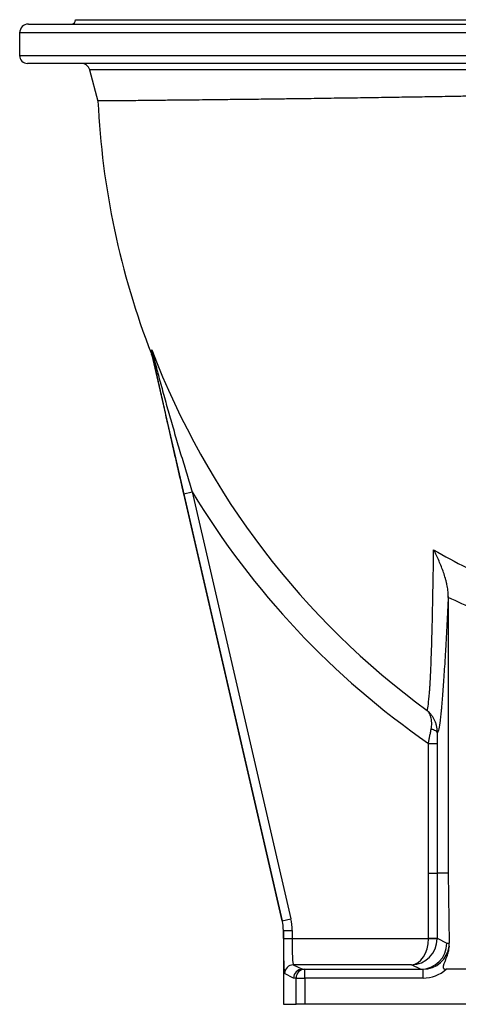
# Model space of a CAD drawing. Header units: millimetres. Extents: x 418 to 3682, y 625 to 3302.
# Tile 1 of 13: x 418 to 919, y 625 to 1750. Entities that reach past the tile are written whole.
import ezdxf

# ---------------------------------------------------------------- set-up
doc = ezdxf.new("R2010")
doc.units = ezdxf.units.MM

msp = doc.modelspace()

# ---------------------------------------------------------------- linework, layer by layer
at = {"color": 7, "linetype": 'Continuous', "lineweight": 25}
for p, q in [((427.8, 1744.9), (824.3, 1744.9)), ((481.8, 1749.9), (824.3, 1749.9)), ((824.3, 1749.9), (1166.8, 1749.9)), ((824.3, 1744.9), (1220.8, 1744.9)), ((417.8, 1734.9), (417.8, 1708.9)), ((1221.2, 1699.9), (426.8, 1699.9)), ((497.8, 1692.5), (507.3, 1656.9)), ((568.9, 1366.5), (718.1, 720.4)), ((605.5, 1208.1), (615.2, 1210.3)), ((718.1, 720.4), (605.5, 1208.1)), ((615.2, 1210.3), (727.8, 722.7)), ((907.9, 1089.8), (907.9, 775.2)), ((885.2, 922.9), (895.2, 922.9)), ((885.2, 774.9), (885.2, 922.9)), ((885.2, 774.9), (895.2, 774.9)), ((885.2, 774.9), (895.2, 774.9)), ((885.2, 700.4), (885.2, 774.9)), ((895.2, 774.9), (895.2, 700.4)), ((907.9, 774.6), (895.2, 774.9)), ((907.9, 774.6), (908.9, 694.9)), ((718.1, 720.4), (727.8, 722.7)), ((718.1, 720.4), (718.1, 720.4)), ((719.3, 709.2), (719.3, 624.9)), ((719.3, 709.2), (719.3, 709.2)), ((719.3, 700), (719.3, 709.2)), ((719.3, 709.2), (729.3, 709.2)), ((729.3, 709.2), (729.3, 700)), ((719.3, 700), (729.3, 700)), ((729.3, 700), (885.2, 700)), ((885.2, 700.4), (895.2, 700.4)), ((885.2, 700), (895.2, 699.9)), ((895.2, 700.4), (906.2, 694.9)), ((906.2, 694.9), (908.9, 694.9)), ((730.7, 670.1), (741, 664.9)), ((865.9, 670.1), (730.7, 670.1)), ((741, 664.9), (743.8, 664.9)), ((743.8, 654.9), (743.8, 664.9)), ((743.8, 664.9), (879, 664.9)), ((876.2, 664.9), (865.9, 670.1)), ((879, 654.9), (879, 664.9)), ((933.2, 664.9), (905.4, 664.9)), ((731, 654.9), (720.7, 660.1)), ((733.8, 654.9), (731, 654.9)), ((733.8, 654.9), (743.8, 654.9)), ((733.8, 624.9), (733.8, 654.9)), ((743.8, 654.9), (743.8, 624.9)), ((879, 654.9), (743.8, 654.9)), ((719.3, 624.9), (733.8, 624.9)), ((743.8, 624.9), (733.8, 624.9)), ((1119.5, 624.9), (743.8, 624.9))]:
    msp.add_line(p, q, dxfattribs=at)
at = {"color": 1, "linetype": 'Continuous', "lineweight": 25}
for p, q in [((824.3, 1734.9), (417.8, 1734.9)), ((1230.8, 1734.9), (824.3, 1734.9)), ((417.8, 1708.9), (1230.2, 1708.9)), ((1150.1, 1692.5), (497.8, 1692.5))]:
    msp.add_line(p, q, dxfattribs=at)
at = {"color": 7, "linetype": 'Continuous', "lineweight": 25, "flags": 128}
for points in [[(888.3, 939.3), (889.7, 939.1), (891, 938.7), (892.2, 938.2), (893.3, 937.7), (894.1, 937.1), (894.8, 936.5), (895.2, 935.9), (895.3, 935.2)], [(895.2, 922.9), (895.2, 902.9), (895.2, 822.9), (895.2, 774.9)], [(895.2, 774.9), (898.4, 775), (901.9, 775.1), (907.9, 775.2)]]:
    msp.add_lwpolyline(points, dxfattribs=at)
at = {"color": 7, "linetype": 'Continuous', "lineweight": 25}
for centre, radius, start, end in [((427.8, 1734.9), 10, 90, 180), ((476.8, 1749.9), 5, 270, 0), ((426.8, 1708.9), 9, 180, 270), ((488.2, 1689.9), 10, 15, 90), ((1424.3, 1699.9), 918, 182.6809, 201.1994), ((1424.3, 1699.9), 915.9, 200.9437, 233.819), ((561.1, 1368), 8.34, 13.9222, 23.5087), ((1424.3, 1699.9), 945.7, 211.1769, 235.2462), ((730.7, 660), 10, 90.054, 179.9722), ((743.8, 654.9), 10, 90.0175, 180.0175)]:
    msp.add_arc(centre, radius, start, end, dxfattribs=at)
for centre, major_axis, ratio, start_param, end_param in [((669.3, 709.2), (49.7, 5.7), 0.999136, 6.169808, 6.396562), ((669.3, 709.2), (49.7, 5.7), 0.999383, 6.169808, 6.396562), ((669.3, 709.2), (59.7, 6.8), 0.999383, 6.169808, 6.396562), ((720.7, 700), (0, 40), 0.034921, 1.570796, 3.124139), ((730.7, 700), (0, 30), 0.046561, 1.570796, 3.124139), ((865.9, 700), (0.6, 30), 0.643559, 3.17139, 4.724733), ((865.9, 700), (7, 29.2), 0.974236, 3.38295, 4.936293), ((865.2, 700.4), (-17.9, 8.9), 0.999239, 3.58797, 3.604814), ((865.2, 700.4), (26.8, -13.4), 0.999746, 0.446377, 0.463221), ((876.2, 694.9), (6.9, 29.2), 0.999319, 3.373812, 4.944), ((879, 694.9), (30, 0), 0.998985, 4.712389, 6.167004), ((878.9, 694.9), (21.9, -20.8), 0.98736, 0.648433, 0.764614), ((741, 654.9), (2.3, 9.73), 0.999319, 0.23222, 1.802407), ((761, 654.9), (22.3, -9.2), 0.171573, 2.748741, 2.74935), ((816.2, 694.9), (66.9, -27.7), 0.171573, 5.890334, 5.890943), ((879, 694.9), (-40, 0), 0.999391, 1.570796, 2.293531)]:
    msp.add_ellipse(centre, major_axis=major_axis, ratio=ratio, start_param=start_param, end_param=end_param, dxfattribs=at)
for points, knots in [([(1143.4, 1667.6), (1143.1, 1667.6), (1142.4, 1667.6), (1140.6, 1667.5), (1138, 1667.4), (1135.1, 1667.3), (1132.4, 1667.2), (1129.2, 1667.1), (1125.4, 1667), (1121, 1666.9), (1115.8, 1666.7), (1110, 1666.6), (1102.7, 1666.4), (1093.5, 1666.1), (1083.2, 1665.8), (1073.6, 1665.6), (1065, 1665.4), (1056, 1665.1), (1046.6, 1664.9), (1035.1, 1664.6), (1021.3, 1664.3), (1006.7, 1664), (993.5, 1663.7), (981.9, 1663.5), (970.2, 1663.2), (958.2, 1663), (943.9, 1662.7), (927, 1662.4), (909.6, 1662.1), (894.3, 1661.8), (881.2, 1661.6), (868.1, 1661.4), (854.9, 1661.2), (841.5, 1661), (828, 1660.8), (814.4, 1660.5), (800.8, 1660.4), (787.3, 1660.2), (774.1, 1660), (761, 1659.8), (748, 1659.6), (732.9, 1659.4), (715.8, 1659.2), (699, 1659), (684.7, 1658.8), (672.8, 1658.7), (661.3, 1658.6), (650, 1658.4), (637.2, 1658.3), (622.9, 1658.1), (609.3, 1658), (598.1, 1657.9), (588.9, 1657.8), (580.2, 1657.7), (572, 1657.6), (562.8, 1657.5), (553, 1657.4), (544.1, 1657.3), (537.2, 1657.2), (531.8, 1657.2), (526.9, 1657.1), (522.6, 1657.1), (518.1, 1657.1), (513.9, 1657), (510.7, 1657), (508.8, 1657), (507.8, 1657), (507.3, 1657), (507.4, 1657), (507.4, 1657)], [0, 0, 0, 0, 0.011018, 0.027639, 0.044304, 0.055512, 0.066721, 0.077983, 0.089246, 0.102728, 0.11621, 0.129786, 0.143362, 0.163993, 0.184708, 0.198641, 0.212159, 0.225677, 0.239289, 0.252901, 0.273588, 0.294358, 0.308329, 0.321879, 0.33543, 0.349075, 0.362721, 0.383458, 0.40428, 0.418286, 0.431787, 0.445334, 0.458905, 0.472646, 0.486412, 0.500353, 0.514319, 0.528337, 0.541892, 0.555447, 0.569097, 0.582747, 0.603493, 0.624324, 0.638336, 0.651878, 0.66542, 0.679057, 0.692694, 0.71342, 0.73423, 0.748229, 0.761758, 0.775286, 0.78891, 0.802533, 0.823239, 0.844029, 0.858013, 0.871531, 0.88505, 0.898662, 0.912275, 0.932964, 0.953738, 0.967711, 0.981223, 0.994735, 1, 1, 1, 1]), ([(568.8, 1371.3), (568.7, 1371.7), (568.7, 1372), (568.7, 1372.4), (568.7, 1372.5), (568.8, 1372.5), (568.8, 1372.5), (568.9, 1372.5), (568.9, 1372.5), (568.9, 1372.5), (568.9, 1372.5), (569, 1372.5)], [0, 0, 0, 0, 0.5, 0.5, 0.75, 0.75, 0.875, 0.875, 0.9375, 0.9375, 1, 1, 1, 1]), ([(569.2, 1370), (569.1, 1370.6), (569, 1371.1), (569, 1371.7), (568.9, 1371.9), (568.9, 1372.2), (568.9, 1372.2), (568.9, 1372.4), (568.9, 1372.4), (568.9, 1372.5), (568.9, 1372.5), (569, 1372.5)], [0, 0, 0, 0, 0.5, 0.5, 0.75, 0.75, 0.875, 0.875, 0.9375, 0.9375, 1, 1, 1, 1]), ([(569, 1372.5), (569, 1372.2), (569.1, 1371.9), (569.2, 1371.3), (569.3, 1370.9), (569.6, 1369.9), (569.8, 1369.1), (570.1, 1367.6), (570.3, 1366.8), (570.7, 1365.2), (570.9, 1364.4), (571.6, 1362), (572, 1360.3), (572.9, 1357), (573.3, 1355.4), (574.2, 1352), (574.6, 1350.3), (575.5, 1347), (576, 1345.3), (577.3, 1340.2), (578.2, 1336.8), (580.1, 1330.1), (581, 1326.7), (582.9, 1319.9), (583.8, 1316.5), (586.7, 1306.2), (588.6, 1299.4), (591.6, 1289.1), (592.6, 1285.7), (594.5, 1278.8), (595.5, 1275.4), (598.6, 1265.1), (600.6, 1258.3), (604.7, 1244.6), (606.8, 1237.7), (611, 1224), (613.1, 1217.2), (615.2, 1210.3)], [0, 0, 0, 0, 0.007812, 0.007812, 0.015625, 0.015625, 0.03125, 0.03125, 0.046875, 0.046875, 0.0625, 0.0625, 0.09375, 0.09375, 0.125, 0.125, 0.15625, 0.15625, 0.1875, 0.1875, 0.25, 0.25, 0.3125, 0.3125, 0.375, 0.375, 0.5, 0.5, 0.5625, 0.5625, 0.625, 0.625, 0.75, 0.75, 0.875, 0.875, 1, 1, 1, 1]), ([(568.5, 1367.9), (568.7, 1367.3), (568.9, 1366.9), (569.1, 1366.7), (569.1, 1366.7), (569.2, 1366.7), (569.2, 1366.8), (569.2, 1366.9), (569.2, 1366.9), (569.3, 1367.3), (569.2, 1367.8), (569.1, 1369.3), (569, 1370.2), (568.8, 1371.3)], [0, 0, 0, 0, 0.25, 0.25, 0.375, 0.375, 0.4375, 0.4375, 0.5, 0.5, 0.75, 0.75, 1, 1, 1, 1]), ([(569.2, 1370), (569.4, 1368.9), (569.5, 1367.9), (569.7, 1366.5), (569.7, 1365.9), (569.7, 1365.6), (569.7, 1365.5), (569.6, 1365.4), (569.6, 1365.4), (569.6, 1365.3), (569.5, 1365.3), (569.3, 1365.5), (569.1, 1365.9), (568.9, 1366.5)], [0, 0, 0, 0, 0.25, 0.25, 0.5, 0.5, 0.5625, 0.5625, 0.625, 0.625, 0.75, 0.75, 1, 1, 1, 1]), ([(605.5, 1208.1), (603.9, 1215), (602.3, 1221.9), (599.1, 1235.7), (597.6, 1242.6), (594.4, 1256.4), (592.9, 1263.3), (590.5, 1273.5), (589.8, 1277), (588.2, 1283.8), (587.4, 1287.3), (585.1, 1297.5), (583.6, 1304.3), (581.4, 1314.5), (580.6, 1317.8), (579.1, 1324.6), (578.4, 1327.9), (576.9, 1334.6), (576.1, 1337.9), (574.7, 1344.6), (574, 1347.9), (572.9, 1352.8), (572.5, 1354.4), (571.8, 1357.6), (571.5, 1359.2), (571, 1361.6), (570.8, 1362.4), (570.5, 1364), (570.3, 1364.8), (570, 1366.3), (569.8, 1367.1), (569.5, 1368.6), (569.4, 1369.3), (569.2, 1370)], [0, 0, 0, 0, 0.125, 0.125, 0.25, 0.25, 0.375, 0.375, 0.4375, 0.4375, 0.5, 0.5, 0.625, 0.625, 0.6875, 0.6875, 0.75, 0.75, 0.8125, 0.8125, 0.875, 0.875, 0.90625, 0.90625, 0.9375, 0.9375, 0.953125, 0.953125, 0.96875, 0.96875, 0.984375, 0.984375, 1, 1, 1, 1]), ([(883.6, 960.6), (884.2, 962.1), (884.6, 964.6), (885.5, 971.3), (886, 975.6), (886.5, 982), (886.6, 983.4), (886.8, 986.2), (886.9, 987.7), (887.1, 992.2), (887.3, 995.4), (887.8, 1005.6), (888.2, 1013.1), (888.6, 1025.4), (888.8, 1029.6), (888.9, 1035.2), (889, 1036.3), (889, 1038.5), (889.1, 1039.7), (889.2, 1043.1), (889.2, 1045.4), (889.5, 1057.2), (889.8, 1067.1), (890.2, 1087.7), (890.4, 1098.5), (890.6, 1112.4), (890.7, 1115.2), (890.8, 1120.9), (890.8, 1123.8), (890.9, 1132.4), (891, 1138.2), (891.1, 1144.1)], [0, 0, 0, 0, 0.125, 0.125, 0.25, 0.25, 0.28125, 0.28125, 0.3125, 0.3125, 0.375, 0.375, 0.5, 0.5, 0.5625, 0.5625, 0.578125, 0.578125, 0.59375, 0.59375, 0.625, 0.625, 0.75, 0.75, 0.875, 0.875, 0.90625, 0.90625, 0.9375, 0.9375, 1, 1, 1, 1]), ([(891.1, 1144.1), (903.5, 1137), (916, 1130.3), (941.5, 1117.4), (954.4, 1111.3), (967.5, 1105.4)], [0, 0, 0, 0, 0.5, 0.5, 1, 1, 1, 1]), ([(907.9, 1090.9), (907.9, 1093.2), (907.8, 1095.5), (907.2, 1100), (906.8, 1102.3), (906.1, 1105.8), (905.8, 1106.9), (905.2, 1109.2), (904.9, 1110.4), (903.9, 1113.8), (903.2, 1116), (901.7, 1120.5), (900.9, 1122.7), (899.1, 1127.1), (898.2, 1129.2), (896.3, 1133.6), (895.3, 1135.7), (893.8, 1138.9), (893.2, 1139.9), (892.5, 1141.5), (892.1, 1142.3), (891.7, 1143), (891.4, 1143.6), (891.2, 1143.8), (891.1, 1144.1)], [0, 0, 0, 0, 0.125, 0.125, 0.25, 0.25, 0.3125, 0.3125, 0.375, 0.375, 0.5, 0.5, 0.625, 0.625, 0.75, 0.75, 0.875, 0.875, 0.9375, 0.9375, 0.96875, 0.984375, 0.984375, 1, 1, 1, 1]), ([(907.9, 1090.9), (907.4, 1080.1), (906.9, 1069.6), (905.8, 1049.5), (905.3, 1039.9), (904.6, 1028.4), (904.5, 1026.1), (904.3, 1022.7), (904.2, 1021.6), (904.1, 1019.4), (904, 1018.3), (903.7, 1012.9), (903.4, 1008.7), (902.6, 996.5), (902.1, 989.1), (901.1, 975.3), (900.6, 969.1), (899.9, 962.2), (899.8, 960.8), (899.5, 958.2), (899.4, 957), (899, 953.4), (898.7, 951.2), (898, 945.3), (897.4, 942.1), (896.7, 938.6), (896.4, 937.6), (896, 936.5), (895.9, 936.1), (895.7, 935.7), (895.6, 935.6), (895.5, 935.4), (895.4, 935.3), (895.3, 935.2)], [0, 0, 0, 0, 0.125, 0.125, 0.25, 0.25, 0.28125, 0.28125, 0.296875, 0.296875, 0.3125, 0.3125, 0.375, 0.375, 0.5, 0.5, 0.625, 0.625, 0.65625, 0.65625, 0.6875, 0.6875, 0.75, 0.75, 0.875, 0.875, 0.9375, 0.9375, 0.96875, 0.96875, 0.984375, 0.984375, 1, 1, 1, 1]), ([(895.3, 935.2), (895.4, 936.5), (895.3, 937.7), (895, 940.2), (894.8, 941.5), (894.4, 943.3), (894.3, 943.9), (893.9, 945), (893.8, 945.6), (893.2, 947.4), (892.7, 948.5), (891.7, 950.6), (891.1, 951.7), (890.2, 953.2), (889.9, 953.7), (889.2, 954.6), (888.8, 955.1), (887.8, 956.5), (887, 957.4), (885.8, 958.7), (885.4, 959.1), (884.7, 959.7), (884.5, 959.9), (884.2, 960.2), (884.1, 960.2), (883.9, 960.4), (883.8, 960.5), (883.6, 960.6)], [0, 0, 0, 0, 0.125, 0.125, 0.25, 0.25, 0.3125, 0.3125, 0.375, 0.375, 0.5, 0.5, 0.625, 0.625, 0.6875, 0.6875, 0.75, 0.75, 0.875, 0.875, 0.9375, 0.9375, 0.96875, 0.96875, 0.984375, 0.984375, 1, 1, 1, 1]), ([(888.3, 939.3), (888.5, 940.5), (888.7, 941.6), (888.9, 943.8), (888.9, 944.9), (888.9, 946.5), (888.9, 947), (888.8, 948), (888.8, 948.5), (888.6, 950), (888.5, 950.9), (888.1, 952.7), (887.8, 953.6), (887.3, 954.8), (887.2, 955.2), (886.8, 956), (886.7, 956.4), (886.1, 957.5), (885.6, 958.2), (884.9, 959.1), (884.7, 959.5), (884.3, 959.9), (884.2, 960.1), (884, 960.3), (883.9, 960.3), (883.8, 960.5), (883.7, 960.6), (883.6, 960.6)], [0, 0, 0, 0, 0.125, 0.125, 0.25, 0.25, 0.3125, 0.3125, 0.375, 0.375, 0.5, 0.5, 0.625, 0.625, 0.6875, 0.6875, 0.75, 0.75, 0.875, 0.875, 0.9375, 0.9375, 0.96875, 0.96875, 0.984375, 0.984375, 1, 1, 1, 1]), ([(885.2, 922.9), (885.5, 924.3), (885.7, 925.8), (886.2, 928.6), (886.5, 930), (886.9, 932), (887, 932.7), (887.3, 934.1), (887.4, 934.8), (887.8, 936.8), (888, 938.1), (888.3, 939.3)], [0, 0, 0, 0, 0.25, 0.25, 0.5, 0.5, 0.625, 0.625, 0.75, 0.75, 1, 1, 1, 1]), ([(895.3, 935.2), (895.3, 934.2), (895.3, 933.2), (895.3, 931.3), (895.3, 930.2), (895.3, 928.2), (895.2, 927.1), (895.2, 925.6), (895.2, 925), (895.2, 924), (895.2, 923.4), (895.2, 922.9)], [0, 0, 0, 0, 0.25, 0.25, 0.5, 0.5, 0.75, 0.75, 0.875, 0.875, 1, 1, 1, 1]), ([(908.8, 691.4), (908.5, 688.9), (908.1, 686.5), (907.2, 682.9), (906.8, 681.7), (906.1, 679.4), (905.6, 678.2), (904.7, 675.9), (904.3, 674.8), (903.6, 673), (903.3, 672.4), (902.9, 671.3), (902.6, 670.7), (902.4, 669.8), (902.3, 669.5), (902.1, 668.9), (902.1, 668.6), (902, 668), (901.9, 667.7), (902, 667.1), (902, 666.8), (902.2, 666.3), (902.3, 666.2), (902.4, 665.9), (902.5, 665.8), (902.8, 665.6), (902.9, 665.5), (903.2, 665.3), (903.3, 665.3), (903.8, 665.1), (904.1, 665), (904.8, 664.9), (905.1, 664.9), (905.4, 664.9)], [0, 0, 0, 0, 0.25, 0.25, 0.375, 0.375, 0.5, 0.5, 0.625, 0.625, 0.6875, 0.6875, 0.75, 0.75, 0.78125, 0.78125, 0.8125, 0.8125, 0.84375, 0.84375, 0.875, 0.875, 0.890625, 0.890625, 0.90625, 0.90625, 0.921875, 0.921875, 0.9375, 0.9375, 0.96875, 0.96875, 1, 1, 1, 1])]:
    msp.add_open_spline(points, degree=3, knots=knots, dxfattribs=at)
for points in [[(568.9, 1366.5), (568.8, 1367), (568.6, 1367.5), (568.5, 1367.9)], [(907.9, 1089.8), (907.9, 1090.2), (907.9, 1090.5), (907.9, 1090.9)], [(938.8, 1075.7), (928.4, 1080.2), (918.1, 1084.9), (907.9, 1089.8)], [(885.2, 774.9), (885.2, 774.9), (885.2, 774.9), (885.2, 774.9)], [(895.2, 774.9), (895.2, 774.9), (895.2, 774.9), (895.2, 774.9)], [(907.9, 775.2), (907.9, 775), (907.9, 774.8), (907.9, 774.6)]]:
    msp.add_open_spline(points, degree=3, dxfattribs=at)

doc.saveas('drawing.dxf')
